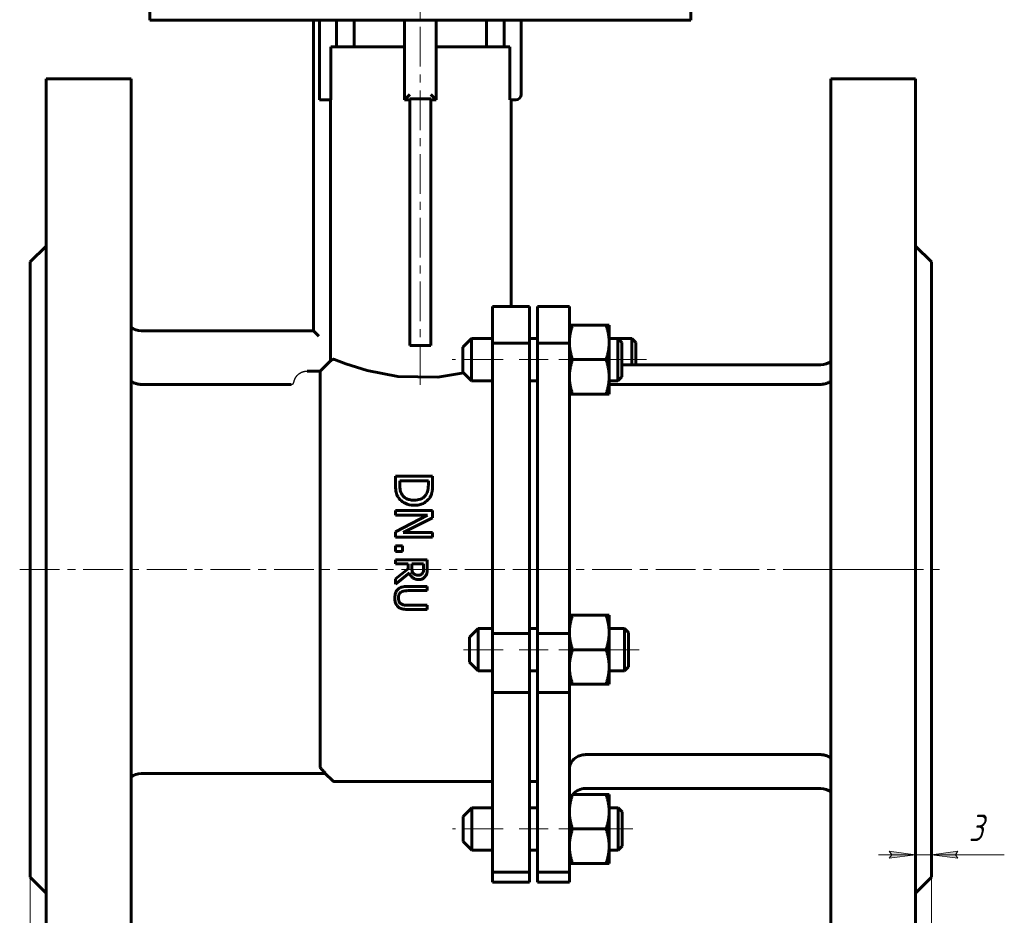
# Model space of a CAD drawing. Header units: millimetres. Extents: x 0 to 601, y 0 to 420.
# Tile 3 of 5: x 125 to 311, y 167 to 335. Entities that reach past the tile are written whole.
import ezdxf

# ---------------------------------------------------------------- set-up
doc = ezdxf.new("R2010")
doc.units = ezdxf.units.MM
for name, pattern in [('K5LT-1', [0]), ('K5LT_AXLED', [12, 7.5, -1.5, 1.5, -1.5]), ('K5LT_BASIC', [0]), ('K5LT_THIN', [0])]:
    doc.linetypes.add(name, pattern=pattern)
doc.layers.add('Системный слой', color=7, linetype='Continuous')
doc.layers.add('Системный слой (1)', color=7, linetype='Continuous', true_color=0x6c6c6c)
doc.styles.add('KDIMTEXTSTYLE', font='txt', dxfattribs={"width": 0.96, "oblique": 15, "height": 5})
doc.styles.add('KTEXTSTYLE', font='txt', dxfattribs={"width": 0.96, "height": 5})
doc.dimstyles.new('KDIMSTYLE (1.00)', dxfattribs={"dimtxt": 5, "dimasz": 1, "dimexe": 2, "dimexo": 0, "dimgap": 1, "dimtad": 1, "dimtxsty": 'KDIMTEXTSTYLE', "dimsah": 1, "dimcen": 0, "dimdle": 1, "dimadec": 0, "dimazin": 0, "dimtfac": 0.667, "dimtmove": 0, "dimatfit": 3, "dimfxl": 1, "dimtvp": 1, "dimtolj": 1, "dimtzin": 0, "dimarcsym": 0})

# ---------------------------------------------------------------- blocks, each defined once
blk = doc.blocks.new('U14')
at = {"layer": 'Системный слой (1)', "color": 143, "linetype": 'K5LT_BASIC', "lineweight": 60, "true_color": 0x33acca}
for p, q in [((186.92, 270.52), (184.82, 271.33)), ((190.96, 269.24), (186.92, 270.52)), ((196.78, 268.12), (190.96, 269.24)), ((204.3, 268.03), (196.78, 268.12)), ((209.18, 268.79), (204.3, 268.03))]:
    blk.add_line(p, q, dxfattribs=at)
blk = doc.blocks.new('U18')
at = {"layer": 'Системный слой (1)', "color": 143, "linetype": 'K5LT_BASIC', "lineweight": 60, "true_color": 0x33acca}
for p, q in [((240.27, 213.52), (240.27, 219.85)), ((240.27, 213.38), (240.27, 213.52))]:
    blk.add_line(p, q, dxfattribs=at)
blk = doc.blocks.new('U19')
at = {"layer": 'Системный слой (1)', "color": 143, "linetype": 'K5LT_BASIC', "lineweight": 60, "true_color": 0x33acca}
for p, q in [((239.01, 268.45), (239.01, 274.54)), ((239.01, 268.08), (239.01, 268.45))]:
    blk.add_line(p, q, dxfattribs=at)
blk = doc.blocks.new('U20')
at = {"layer": 'Системный слой (1)', "color": 143, "linetype": 'K5LT_BASIC', "lineweight": 60, "true_color": 0x33acca}
for p, q in [((241.66, 271.31), (241.66, 274.54)), ((241.66, 270.33), (241.66, 271.31))]:
    blk.add_line(p, q, dxfattribs=at)
blk = doc.blocks.new('U21')
at = {"layer": 'Системный слой (1)', "color": 143, "linetype": 'K5LT_BASIC', "lineweight": 60, "true_color": 0x33acca}
for p, q in [((239.06, 183.41), (239.06, 186.04)), ((239.06, 179.58), (239.06, 183.41))]:
    blk.add_line(p, q, dxfattribs=at)
blk = doc.blocks.new('D1')
at = {"layer": 'Системный слой (1)'}
for points in [[(131.92, 126.4), (132.42, 127.06), (127.42, 126.4), (132.42, 125.74)], [(297.42, 126.4), (292.42, 127.06), (292.92, 126.4), (292.42, 125.74)]]:
    blk.add_hatch(color=7, dxfattribs=at).paths.add_polyline_path(points)
at = {"layer": 'Системный слой (1)', "color": 7, "linetype": 'K5LT_THIN', "lineweight": 18, "true_color": 0xffffff}
for p, q in [((127.42, 173.73), (127.42, 124.4)), ((297.42, 173.73), (297.42, 124.4)), ((127.42, 126.4), (132.42, 127.06)), ((132.42, 125.74), (127.42, 126.4)), ((127.42, 126.4), (297.42, 126.4)), ((132.42, 127.06), (131.92, 126.4)), ((131.92, 126.4), (132.42, 125.74)), ((292.92, 126.4), (292.42, 127.06)), ((292.42, 127.06), (297.42, 126.4)), ((297.42, 126.4), (292.42, 125.74)), ((292.42, 125.74), (292.92, 126.4))]:
    blk.add_line(p, q, dxfattribs=at)
blk.add_wipeout([(207.27, 127.4), (207.27, 134.78), (217.15, 134.78), (217.15, 127.4)]).dxf.layer = 'Системный слой (1)'
at = {"layer": 'Системный слой (1)', "color": 7, "insert": (207.27, 133.99), "char_height": 5, "attachment_point": 1, "style": 'KTEXTSTYLE'}
blk.add_mtext('\\fArial|b0|c204|p34;\\H5.0;\\W1.000;\\Q15;\\fGOST Type AU|b0|i0|c204|p34;\\Q15;\\W0.960;170', dxfattribs=at)
blk = doc.blocks.new('KDIMARROW_01')
at = {"layer": 'Системный слой'}
blk.add_hatch(color=0, dxfattribs=at).paths.add_polyline_path([(0, 0), (-5, 0.66), (-4.5, 0), (-5, -0.66)])
at = {"layer": 'Системный слой', "color": 0, "linetype": 'K5LT_THIN', "lineweight": 18}
for p, q in [((-4.5, 0), (-5, 0.66)), ((-5, 0.66), (0, 0)), ((0, 0), (-5, -0.66)), ((-5, -0.66), (-4.5, 0))]:
    blk.add_line(p, q, dxfattribs=at)
at = {"layer": 'Системный слой (1)', "color": 0, "linetype": 'K5LT_THIN', "lineweight": 18}
blk.add_line((200.99, 231.73), (199.99, 231.73), dxfattribs=at)
blk = doc.blocks.new('D2')
at = {"layer": 'Системный слой (1)'}
for points in [[(278.42, 150.95), (283.42, 151.61), (282.92, 150.95), (283.42, 150.29)], [(292.42, 150.29), (297.42, 150.95), (292.42, 151.61), (292.92, 150.95)]]:
    blk.add_hatch(color=7, dxfattribs=at).paths.add_polyline_path(points)
at = {"layer": 'Системный слой (1)', "color": 7, "linetype": 'K5LT_THIN', "lineweight": 18, "true_color": 0xffffff}
for p, q in [((297.42, 173.73), (297.42, 148.95)), ((278.42, 139.23), (278.42, 152.95)), ((278.42, 150.95), (283.42, 151.61)), ((283.42, 150.29), (278.42, 150.95)), ((278.42, 150.95), (297.42, 150.95)), ((283.42, 151.61), (282.92, 150.95)), ((282.92, 150.95), (283.42, 150.29)), ((292.92, 150.95), (292.42, 151.61)), ((292.42, 151.61), (297.42, 150.95)), ((297.42, 150.95), (292.42, 150.29)), ((292.42, 150.29), (292.92, 150.95))]:
    blk.add_line(p, q, dxfattribs=at)
blk.add_wipeout([(284.36, 151.95), (284.36, 159.33), (291.19, 159.33), (291.19, 151.95)]).dxf.layer = 'Системный слой (1)'
at = {"layer": 'Системный слой (1)', "color": 7, "insert": (284.36, 158.54), "char_height": 5, "attachment_point": 1, "style": 'KTEXTSTYLE'}
blk.add_mtext('\\fArial|b0|c204|p34;\\H5.0;\\W1.000;\\Q15;\\fGOST Type AU|b0|i0|c204|p34;\\Q15;\\W0.960;19', dxfattribs=at)
blk = doc.blocks.new('D3')
at = {"layer": 'Системный слой (1)'}
for points in [[(289.42, 177.28), (294.42, 177.94), (289.42, 178.6), (289.92, 177.94)], [(301.92, 177.94), (302.42, 178.6), (297.42, 177.94), (302.42, 177.28)]]:
    blk.add_hatch(color=7, dxfattribs=at).paths.add_polyline_path(points)
at = {"layer": 'Системный слой (1)', "color": 7, "linetype": 'K5LT_THIN', "lineweight": 18, "true_color": 0xffffff}
for p, q in [((294.42, 177.94), (289.42, 178.6)), ((289.42, 178.6), (289.92, 177.94)), ((294.42, 139.23), (294.42, 179.94)), ((297.42, 173.73), (297.42, 179.94)), ((302.42, 178.6), (297.42, 177.94)), ((301.92, 177.94), (302.42, 178.6)), ((294.42, 177.94), (287.42, 177.94)), ((289.92, 177.94), (289.42, 177.28)), ((289.42, 177.28), (294.42, 177.94)), ((294.42, 177.94), (297.42, 177.94)), ((297.42, 177.94), (302.42, 177.28)), ((297.42, 177.94), (304.42, 177.94)), ((297.42, 177.94), (302.42, 177.94)), ((302.42, 177.28), (301.92, 177.94)), ((302.43, 177.94), (311.16, 177.94))]:
    blk.add_line(p, q, dxfattribs=at)
blk.add_wipeout([(304.43, 178.94), (304.43, 186.32), (308.97, 186.32), (308.97, 178.94)]).dxf.layer = 'Системный слой (1)'
at = {"layer": 'Системный слой (1)', "color": 7, "insert": (304.43, 185.52), "char_height": 5, "attachment_point": 1, "style": 'KTEXTSTYLE'}
blk.add_mtext('\\fArial|b0|c204|p34;\\H5.0;\\W1.000;\\Q15;\\fGOST Type AU|b0|i0|c204|p34;\\Q15;\\W0.960;3', dxfattribs=at)

msp = doc.modelspace()

# ---------------------------------------------------------------- linework, layer by layer
at = {"layer": 'Системный слой (1)', "color": 30, "linetype": 'K5LT_AXLED', "lineweight": 18, "true_color": 0xff8000}
for p, q in [((200.992, 266.551), (200.992, 367.244)), ((216.616, 271.31), (207.006, 271.31)), ((225.116, 271.31), (219.616, 271.31)), ((243.665, 271.31), (227.116, 271.31)), ((125.416, 231.732), (289.916, 231.732)), ((219.616, 231.732), (225.116, 231.732)), ((276.416, 231.732), (299.416, 231.732)), ((216.616, 216.615), (208.272, 216.615)), ((225.116, 216.615), (219.616, 216.615)), ((242.272, 216.615), (227.116, 216.615)), ((216.616, 182.812), (207.059, 182.812)), ((225.116, 182.812), (219.616, 182.812)), ((241.059, 182.812), (227.116, 182.812))]:
    msp.add_line(p, q, dxfattribs=at)
at = {"layer": 'Системный слой (1)', "color": 143, "linetype": 'K5LT_BASIC', "lineweight": 60, "true_color": 0x33acca}
for p, q in [((149.992, 342.794), (149.992, 335.294)), ((251.992, 342.794), (251.992, 335.294)), ((159.992, 335.294), (149.992, 335.294)), ((241.992, 335.294), (159.992, 335.294)), ((180.853, 335.294), (180.853, 276.732)), ((181.973, 335.294), (181.973, 320.294)), ((185.185, 330.294), (185.185, 335.294)), ((188.492, 330.294), (188.492, 335.294)), ((197.992, 335.294), (197.992, 320.294)), ((203.992, 320.294), (203.992, 335.294)), ((213.492, 330.294), (213.492, 335.294)), ((216.799, 335.294), (216.799, 330.294)), ((220.011, 321.294), (220.011, 335.294)), ((251.992, 335.294), (241.992, 335.294)), ((184.118, 330.294), (197.992, 330.294)), ((184.118, 330.294), (184.118, 320.294)), ((203.992, 330.294), (217.866, 330.294)), ((217.866, 330.294), (217.866, 320.294)), ((130.416, 324.232), (130.416, 139.232)), ((130.416, 324.232), (146.416, 324.232)), ((146.416, 324.232), (146.416, 139.232)), ((294.416, 324.232), (278.416, 324.232)), ((278.416, 324.232), (278.416, 139.232)), ((294.416, 139.232), (294.416, 324.232)), ((181.973, 320.294), (182.839, 320.294)), ((184.118, 320.294), (182.839, 320.294)), ((184.037, 271.074), (184.037, 320.294)), ((197.992, 320.294), (198.992, 321.294)), ((197.992, 320.294), (198.992, 320.294)), ((198.992, 273.982), (198.992, 320.51)), ((202.992, 320.51), (198.992, 320.51)), ((202.992, 321.294), (203.992, 320.294)), ((202.992, 273.982), (202.992, 320.51)), ((202.992, 320.294), (203.992, 320.294)), ((219.011, 320.294), (217.866, 320.294)), ((218.131, 320.294), (218.131, 281.334)), ((127.416, 289.732), (130.416, 292.732)), ((294.416, 292.732), (297.416, 289.732)), ((127.416, 289.732), (127.416, 173.732)), ((297.416, 289.732), (297.416, 173.732)), ((214.616, 281.334), (221.616, 281.334)), ((214.616, 281.334), (214.616, 274.424)), ((221.616, 281.334), (221.616, 274.424)), ((223.116, 274.424), (223.116, 281.334)), ((229.116, 281.334), (223.116, 281.334)), ((229.116, 274.424), (229.116, 281.334)), ((229.116, 277.81), (229.696, 277.81)), ((236.035, 277.81), (229.696, 277.81)), ((236.035, 277.81), (236.616, 277.81)), ((236.616, 277.81), (236.616, 274.56)), ((180.853, 276.732), (148.316, 276.732)), ((181.853, 275.732), (180.853, 276.732)), ((209.006, 273.66), (210.656, 275.31)), ((210.656, 275.31), (214.616, 275.31)), ((210.656, 267.767), (210.656, 275.31)), ((221.616, 275.31), (223.116, 275.31)), ((236.616, 275.31), (238.239, 275.31)), ((238.239, 275.31), (240.898, 275.31)), ((239.006, 274.543), (238.239, 275.31)), ((238.239, 275.31), (238.239, 267.767)), ((240.898, 275.31), (240.898, 271.31)), ((241.665, 274.543), (240.898, 275.31)), ((202.992, 273.982), (198.992, 273.982)), ((209.006, 273.66), (209.006, 269.229)), ((214.616, 274.424), (221.616, 274.424)), ((214.616, 274.424), (214.616, 219.696)), ((221.616, 274.424), (221.616, 219.696)), ((223.116, 219.696), (223.116, 274.424)), ((229.116, 274.424), (223.116, 274.424)), ((229.116, 219.696), (229.116, 274.424)), ((236.616, 274.56), (236.616, 268.06)), ((236.035, 271.31), (229.696, 271.31)), ((240.898, 271.31), (240.898, 270.333)), ((182.116, 269.149), (184.037, 271.074)), ((276.516, 270.333), (239.006, 270.333)), ((182.116, 269.149), (179.616, 269.149)), ((182.116, 269.149), (182.116, 194.411)), ((209.006, 269.229), (209.006, 268.96)), ((209.006, 268.96), (210.656, 267.31)), ((210.656, 267.31), (210.656, 267.767)), ((236.616, 268.06), (236.616, 264.81)), ((239.006, 268.077), (238.239, 267.31)), ((238.239, 267.767), (238.239, 267.31)), ((176.658, 266.643), (148.316, 266.643)), ((210.656, 267.31), (214.616, 267.31)), ((221.616, 267.31), (223.116, 267.31)), ((236.616, 267.31), (238.239, 267.31)), ((276.516, 266.643), (236.616, 266.643)), ((229.696, 264.81), (229.116, 264.81)), ((236.035, 264.81), (229.696, 264.81)), ((236.616, 264.81), (236.035, 264.81)), ((203.31, 249.359), (196.31, 249.359)), ((196.31, 249.359), (196.31, 247.748)), ((203.31, 247.765), (203.31, 249.359)), ((197.116, 248.428), (202.505, 248.428)), ((197.116, 247.719), (197.116, 248.428)), ((202.505, 248.428), (202.505, 247.719)), ((196.31, 242.83), (196.31, 241.962)), ((203.31, 242.83), (196.31, 242.83)), ((196.31, 241.962), (202.346, 241.962)), ((202.346, 241.962), (196.31, 238.864)), ((197.768, 238.689), (203.31, 241.508)), ((203.31, 241.508), (203.31, 242.83)), ((196.31, 238.864), (196.31, 237.821)), ((196.31, 237.821), (203.31, 237.821)), ((203.31, 238.689), (197.768, 238.689)), ((203.31, 237.821), (203.31, 238.689)), ((196.31, 236.221), (196.31, 235.098)), ((197.649, 236.221), (196.31, 236.221)), ((197.649, 235.098), (197.649, 236.221)), ((196.31, 235.098), (197.649, 235.098)), ((202.31, 233.588), (196.31, 233.588)), ((196.31, 233.588), (196.31, 232.791)), ((196.31, 232.791), (198.698, 232.791)), ((198.698, 232.791), (198.698, 231.877)), ((199.364, 232.791), (201.62, 232.791)), ((199.364, 232.09), (199.364, 232.791)), ((201.62, 232.791), (201.62, 231.998)), ((202.31, 232.042), (202.31, 233.588)), ((198.698, 231.877), (196.31, 229.98)), ((196.31, 228.945), (198.921, 231.079)), ((196.31, 229.98), (196.31, 228.945)), ((202.31, 228.541), (198.566, 228.541)), ((202.31, 227.744), (202.31, 228.541)), ((198.566, 227.744), (202.31, 227.744)), ((202.31, 224.996), (198.547, 224.996)), ((202.31, 224.199), (202.31, 224.996)), ((198.566, 224.199), (202.31, 224.199)), ((229.116, 223.115), (229.696, 223.115)), ((236.035, 223.115), (229.696, 223.115)), ((236.035, 223.115), (236.616, 223.115)), ((236.616, 223.115), (236.616, 219.865)), ((210.272, 218.965), (211.922, 220.615)), ((211.922, 220.615), (214.616, 220.615)), ((211.922, 212.789), (211.922, 220.615)), ((214.616, 219.696), (214.616, 208.516)), ((214.616, 219.696), (221.616, 219.696)), ((221.616, 220.615), (223.116, 220.615)), ((221.616, 219.696), (221.616, 208.516)), ((223.116, 208.516), (223.116, 219.696)), ((229.116, 219.696), (223.116, 219.696)), ((229.116, 208.516), (229.116, 219.696)), ((236.616, 220.615), (239.505, 220.615)), ((236.616, 219.865), (236.616, 213.365)), ((239.505, 220.615), (239.505, 212.789)), ((240.272, 219.848), (239.505, 220.615)), ((210.272, 218.965), (210.272, 214.368)), ((236.035, 216.615), (229.696, 216.615)), ((210.272, 214.368), (210.272, 214.265)), ((210.272, 214.265), (211.922, 212.615)), ((211.922, 212.615), (211.922, 212.789)), ((211.922, 212.615), (214.616, 212.615)), ((221.616, 212.615), (223.116, 212.615)), ((236.616, 213.365), (236.616, 210.115)), ((236.616, 212.615), (239.505, 212.615)), ((240.272, 213.382), (239.505, 212.615)), ((239.505, 212.789), (239.505, 212.615)), ((229.696, 210.115), (229.116, 210.115)), ((236.035, 210.115), (229.696, 210.115)), ((236.616, 210.115), (236.035, 210.115)), ((214.616, 208.516), (214.616, 174.692)), ((214.616, 208.516), (221.616, 208.516)), ((221.616, 208.516), (221.616, 174.692)), ((223.116, 174.692), (223.116, 208.516)), ((229.116, 208.516), (223.116, 208.516)), ((229.116, 174.692), (229.116, 208.516)), ((232.116, 196.822), (276.516, 196.822)), ((148.316, 193.282), (183.095, 193.282)), ((183.066, 193.282), (184.469, 191.879)), ((184.823, 191.732), (214.616, 191.732)), ((221.616, 191.732), (223.116, 191.732)), ((232.116, 190.45), (276.516, 190.45)), ((236.035, 189.312), (229.696, 189.312)), ((236.035, 189.312), (236.616, 189.312)), ((236.616, 189.312), (236.616, 186.062)), ((209.059, 185.162), (210.709, 186.812)), ((210.709, 183.552), (210.709, 186.812)), ((210.709, 186.812), (214.616, 186.812)), ((221.616, 186.812), (223.116, 186.812)), ((236.616, 186.812), (238.292, 186.812)), ((236.616, 186.062), (236.616, 179.562)), ((239.059, 186.045), (238.292, 186.812)), ((238.292, 186.812), (238.292, 183.552)), ((209.059, 185.162), (209.059, 183.246)), ((209.059, 183.246), (209.059, 180.462)), ((210.709, 178.812), (210.709, 183.552)), ((236.035, 182.812), (229.696, 182.812)), ((238.292, 183.552), (238.292, 178.812)), ((209.059, 180.462), (210.709, 178.812)), ((210.709, 178.812), (214.616, 178.812)), ((221.616, 178.812), (223.116, 178.812)), ((236.616, 179.562), (236.616, 176.312)), ((236.616, 178.812), (238.292, 178.812)), ((239.059, 179.579), (238.292, 178.812)), ((214.616, 174.692), (214.616, 172.782)), ((214.616, 174.692), (221.616, 174.692)), ((221.616, 174.692), (221.616, 172.782)), ((223.116, 172.782), (223.116, 174.692)), ((229.116, 174.692), (223.116, 174.692)), ((229.696, 176.312), (229.116, 176.312)), ((229.116, 172.782), (229.116, 174.692)), ((236.035, 176.312), (229.696, 176.312)), ((236.616, 176.312), (236.035, 176.312)), ((127.416, 173.732), (130.416, 170.732)), ((214.616, 172.782), (221.616, 172.782)), ((229.116, 172.782), (223.116, 172.782)), ((294.416, 170.732), (297.416, 173.732))]:
    msp.add_line(p, q, dxfattribs=at)
for centre, radius, start, end in [((219.011, 321.294), 1, 270, 0), ((148.316, 279.732), 3, 230.70352, 270), ((276.516, 273.333), 3, 270, 309.29648), ((148.316, 190.282), 3, 90, 129.29648), ((184.823, 192.232), 0.5, 225, 270), ((232.116, 187.45), 3, 90, 141.63236), ((276.516, 187.45), 3, 50.70352, 90)]:
    msp.add_arc(centre, radius, start, end, dxfattribs=at)
for points in [[(229.696, 277.81), (229.116, 276.068), (229.116, 274.56)], [(236.616, 274.56), (236.616, 276.068), (236.035, 277.81)], [(229.116, 274.56), (229.116, 273.052), (229.696, 271.31)], [(236.035, 271.31), (236.616, 273.052), (236.616, 274.56)], [(229.696, 271.31), (229.116, 269.568), (229.116, 268.06)], [(236.616, 268.06), (236.616, 269.568), (236.035, 271.31)], [(229.116, 268.06), (229.116, 266.552), (229.696, 264.81)], [(236.035, 264.81), (236.616, 266.552), (236.616, 268.06)], [(229.696, 223.115), (229.116, 221.373), (229.116, 219.865)], [(236.616, 219.865), (236.616, 221.373), (236.035, 223.115)], [(229.116, 219.865), (229.116, 218.357), (229.696, 216.615)], [(236.035, 216.615), (236.616, 218.357), (236.616, 219.865)], [(229.696, 216.615), (229.116, 214.873), (229.116, 213.365)], [(236.616, 213.365), (236.616, 214.873), (236.035, 216.615)], [(229.116, 213.365), (229.116, 211.857), (229.696, 210.115)], [(236.035, 210.115), (236.616, 211.857), (236.616, 213.365)], [(229.696, 189.312), (229.116, 187.57), (229.116, 186.062)], [(236.616, 186.062), (236.616, 187.57), (236.035, 189.312)], [(229.116, 186.062), (229.116, 184.553), (229.696, 182.812)], [(236.035, 182.812), (236.616, 184.553), (236.616, 186.062)], [(229.696, 182.812), (229.116, 181.07), (229.116, 179.562)], [(236.616, 179.562), (236.616, 181.07), (236.035, 182.812)], [(229.116, 179.562), (229.116, 178.053), (229.696, 176.312)], [(236.035, 176.312), (236.616, 178.053), (236.616, 179.562)]]:
    msp.add_rational_spline(points, [1, 1.0379548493, 1], degree=2, dxfattribs=at)
for points, knots in [([(184.037, 271.074), (184.113, 271.118), (184.246, 271.194), (184.422, 271.298), (184.469, 271.325)], [0, 0, 0, 0, 3.7514921, 5, 5, 5, 5]), ([(184.469, 271.325), (184.485, 271.335), (184.52, 271.351), (184.58, 271.365), (184.647, 271.369), (184.712, 271.361), (184.771, 271.346), (184.805, 271.334), (184.823, 271.327)], [0, 0, 0, 0, 1.5961872, 3.3219217, 5.10315, 6.8395568, 7.9431101, 9, 9, 9, 9]), ([(146.416, 267.269), (146.527, 267.186), (146.736, 267.05), (147.038, 266.903), (147.259, 266.82), (147.475, 266.752), (147.713, 266.695), (147.993, 266.656), (148.194, 266.644), (148.294, 266.643), (148.316, 266.643)], [0, 0, 0, 0, 2.5096997, 4.3525611, 5.6230493, 6.3268155, 7.9529298, 9.4687757, 10.670028, 11, 11, 11, 11]), ([(278.416, 267.269), (278.304, 267.186), (278.095, 267.05), (277.793, 266.903), (277.572, 266.82), (277.356, 266.752), (277.118, 266.695), (276.838, 266.656), (276.638, 266.644), (276.537, 266.643), (276.516, 266.643)], [0, 0, 0, 0, 2.5096997, 4.3525611, 5.6230493, 6.3268155, 7.9529298, 9.4687757, 10.670028, 11, 11, 11, 11]), ([(196.31, 247.748), (196.31, 247.347), (196.329, 246.9), (196.435, 246.268), (196.508, 245.947), (196.759, 245.458), (196.813, 245.362), (196.872, 245.269)], [-0.41039119, -0.41039119, -0.41039119, -0.41039119, -0.17326465, -0.17326465, -0.03448751, -0.03448751, 0, 0, 0, 0]), ([(197.581, 245.785), (197.33, 246.142), (197.249, 246.475), (197.14, 246.986), (197.116, 247.364), (197.116, 247.719)], [-0.16765518, -0.16765518, -0.16765518, -0.16765518, -0.11571374, -0.11571374, 0, 0, 0, 0]), ([(202.505, 247.719), (202.505, 247.628), (202.503, 247.542), (202.497, 247.374), (202.493, 247.292), (202.477, 247.095), (202.464, 246.991), (202.443, 246.854), (202.435, 246.809), (202.421, 246.737), (202.415, 246.707), (202.408, 246.677), (202.407, 246.672), (202.405, 246.666), (202.405, 246.664), (202.339, 246.385), (202.233, 246.121), (202.085, 245.87)], [-0.14690752, -0.14690752, -0.14690752, -0.14690752, -0.13798964, -0.13798964, -0.12794893, -0.12794893, -0.11131475, -0.11131475, -0.10168309, -0.10168309, -0.09359728, -0.09359728, -0.09205144, -0.09205144, -0.09160049, -0.09160049, 0, 0, 0, 0]), ([(202.754, 245.257), (202.856, 245.413), (202.94, 245.579), (203.053, 245.856), (203.09, 245.964), (203.136, 246.116), (203.149, 246.164), (203.176, 246.266), (203.189, 246.32), (203.215, 246.45), (203.229, 246.526), (203.255, 246.709), (203.268, 246.818), (203.287, 247.043), (203.295, 247.155), (203.305, 247.388), (203.308, 247.498), (203.31, 247.66), (203.31, 247.712), (203.31, 247.765)], [-0.51169725, -0.51169725, -0.51169725, -0.51169725, -0.35526272, -0.35526272, -0.25807189, -0.25807189, -0.21886471, -0.21886471, -0.18165659, -0.18165659, -0.13995036, -0.13995036, -0.09251636, -0.09251636, -0.05246201, -0.05246201, -0.01701817, -0.01701817, 0, 0, 0, 0]), ([(196.872, 245.269), (197.006, 245.066), (197.165, 244.882), (197.538, 244.547), (197.749, 244.403), (198.291, 244.109), (198.722, 243.935), (199.467, 243.848), (199.636, 243.839), (199.805, 243.839)], [-0.47174441, -0.47174441, -0.47174441, -0.47174441, -0.35012909, -0.35012909, -0.22511099, -0.22511099, -0.05067269, -0.05067269, 0, 0, 0, 0]), ([(199.816, 244.809), (199.512, 244.809), (199.199, 244.835), (198.689, 244.954), (198.416, 245.044), (197.918, 245.373), (197.731, 245.563), (197.581, 245.785)], [-0.31726425, -0.31726425, -0.31726425, -0.31726425, -0.18231626, -0.18231626, -0.0839751, -0.0839751, 0, 0, 0, 0]), ([(199.805, 243.839), (200.123, 243.839), (200.443, 243.866), (201.036, 243.991), (201.308, 244.082), (201.812, 244.334), (202.164, 244.545), (202.589, 245.025), (202.676, 245.139), (202.754, 245.257)], [-0.53211596, -0.53211596, -0.53211596, -0.53211596, -0.35720212, -0.35720212, -0.19857904, -0.19857904, -0.04445718, -0.04445718, 0, 0, 0, 0]), ([(202.085, 245.87), (201.966, 245.675), (201.818, 245.502), (201.456, 245.206), (201.252, 245.092), (200.648, 244.862), (200.228, 244.809), (199.816, 244.809)], [-0.26668466, -0.26668466, -0.26668466, -0.26668466, -0.19517456, -0.19517456, -0.1235419, -0.1235419, 0, 0, 0, 0]), ([(198.921, 231.079), (199.001, 230.865), (199.109, 230.665), (199.378, 230.332), (199.532, 230.192), (199.894, 229.969), (200.104, 229.897), (200.444, 229.843), (200.563, 229.834), (200.682, 229.834)], [-0.23186159, -0.23186159, -0.23186159, -0.23186159, -0.16323694, -0.16323694, -0.1031781, -0.1031781, -0.03559621, -0.03559621, 0, 0, 0, 0]), ([(199.675, 231.006), (199.612, 231.069), (199.56, 231.139), (199.457, 231.329), (199.434, 231.429), (199.38, 231.672), (199.364, 231.884), (199.364, 232.09)], [-0.083250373, -0.083250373, -0.083250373, -0.083250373, -0.074462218, -0.074462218, -0.061826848, -0.061826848, 0, 0, 0, 0]), ([(200.618, 230.666), (200.506, 230.666), (200.392, 230.674), (200.21, 230.707), (200.147, 230.724), (200.084, 230.745), (200.079, 230.747), (200.047, 230.758), (200.021, 230.768), (199.874, 230.833), (199.767, 230.909), (199.675, 231.006)], [-0.092223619, -0.092223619, -0.092223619, -0.092223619, -0.066261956, -0.066261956, -0.049716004, -0.049716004, -0.048156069, -0.048156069, -0.040143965, -0.040143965, 0, 0, 0, 0]), ([(201.416, 231.045), (201.37, 230.978), (201.317, 230.917), (201.227, 230.843), (201.201, 230.825), (201.152, 230.794), (201.129, 230.781), (201.098, 230.765), (201.09, 230.762), (201.072, 230.753), (201.061, 230.749), (200.954, 230.705), (200.853, 230.682), (200.706, 230.668), (200.662, 230.666), (200.618, 230.666)], [-0.080398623, -0.080398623, -0.080398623, -0.080398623, -0.063704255, -0.063704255, -0.056730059, -0.056730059, -0.050124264, -0.050124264, -0.047767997, -0.047767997, -0.044436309, -0.044436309, -0.013158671, -0.013158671, 0, 0, 0, 0]), ([(200.682, 229.834), (200.817, 229.834), (200.953, 229.846), (201.203, 229.898), (201.317, 229.936), (201.525, 230.043), (201.701, 230.148), (201.915, 230.4), (201.956, 230.456), (201.994, 230.515)], [-0.27511566, -0.27511566, -0.27511566, -0.27511566, -0.18190013, -0.18190013, -0.09913206, -0.09913206, -0.02099895, -0.02099895, 0, 0, 0, 0]), ([(201.62, 231.998), (201.62, 231.921), (201.618, 231.849), (201.611, 231.714), (201.605, 231.65), (201.591, 231.537), (201.583, 231.487), (201.571, 231.43), (201.569, 231.419), (201.537, 231.279), (201.489, 231.156), (201.416, 231.045)], [-0.084806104, -0.084806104, -0.084806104, -0.084806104, -0.071128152, -0.071128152, -0.056683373, -0.056683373, -0.043143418, -0.043143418, -0.039833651, -0.039833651, 0, 0, 0, 0]), ([(201.994, 230.515), (202.107, 230.69), (202.19, 230.878), (202.242, 231.111), (202.248, 231.141), (202.254, 231.174), (202.254, 231.177), (202.259, 231.208), (202.264, 231.239), (202.272, 231.302), (202.28, 231.368), (202.286, 231.437), (202.292, 231.507), (202.295, 231.543), (202.299, 231.617), (202.301, 231.655), (202.304, 231.716), (202.305, 231.74), (202.309, 231.856), (202.31, 231.949), (202.31, 232.042)], [-0.17776014, -0.17776014, -0.17776014, -0.17776014, -0.10085255, -0.10085255, -0.08960721, -0.08960721, -0.0887934, -0.0887934, -0.07814713, -0.07814713, -0.06753235, -0.05682388, -0.05682388, -0.04599066, -0.04599066, -0.03480409, -0.03480409, -0.02778981, -0.02778981, 0, 0, 0, 0]), ([(198.566, 228.541), (198.223, 228.541), (197.847, 228.513), (197.379, 228.382), (197.155, 228.306), (196.858, 228.081), (196.796, 228.026), (196.738, 227.967)], [-0.32335932, -0.32335932, -0.32335932, -0.32335932, -0.11190523, -0.11190523, -0.02483954, -0.02483954, 0, 0, 0, 0]), ([(196.738, 227.967), (196.576, 227.805), (196.453, 227.616), (196.291, 227.23), (196.221, 226.991), (196.187, 226.564), (196.184, 226.468), (196.184, 226.372)], [-0.25105322, -0.25105322, -0.25105322, -0.25105322, -0.12951417, -0.12951417, -0.0289306, -0.0289306, 0, 0, 0, 0]), ([(196.865, 226.372), (196.865, 226.501), (196.874, 226.632), (196.911, 226.821), (196.926, 226.875), (196.953, 226.962), (196.966, 226.996), (196.982, 227.034), (196.985, 227.041), (196.993, 227.058), (196.998, 227.068), (197.058, 227.194), (197.133, 227.298), (197.268, 227.423), (197.311, 227.456), (197.356, 227.486)], [-0.10192444, -0.10192444, -0.10192444, -0.10192444, -0.07999804, -0.07999804, -0.06922143, -0.06922143, -0.06058507, -0.06058507, -0.05844482, -0.05844482, -0.05539211, -0.05539211, -0.01627536, -0.01627536, 0, 0, 0, 0]), ([(197.356, 227.486), (197.489, 227.574), (197.633, 227.635), (197.956, 227.714), (198.156, 227.732), (198.416, 227.742), (198.492, 227.744), (198.566, 227.744)], [-0.12927448, -0.12927448, -0.12927448, -0.12927448, -0.07813028, -0.07813028, -0.02244307, -0.02244307, 0, 0, 0, 0]), ([(196.184, 226.372), (196.184, 226.11), (196.207, 225.834), (196.33, 225.381), (196.421, 225.162), (196.637, 224.881), (196.686, 224.826), (196.738, 224.773)], [-0.21427207, -0.21427207, -0.21427207, -0.21427207, -0.10705752, -0.10705752, -0.02243897, -0.02243897, 0, 0, 0, 0]), ([(196.738, 224.773), (196.825, 224.682), (196.922, 224.601), (197.135, 224.463), (197.25, 224.408), (197.618, 224.275), (197.923, 224.228), (198.342, 224.202), (198.455, 224.199), (198.566, 224.199)], [-0.21543199, -0.21543199, -0.21543199, -0.21543199, -0.17093313, -0.17093313, -0.12603597, -0.12603597, -0.03350236, -0.03350236, 0, 0, 0, 0]), ([(197.356, 225.254), (197.286, 225.3), (197.224, 225.354), (197.112, 225.48), (197.065, 225.551), (196.955, 225.765), (196.897, 225.94), (196.868, 226.236), (196.865, 226.304), (196.865, 226.372)], [-0.16550971, -0.16550971, -0.16550971, -0.16550971, -0.12830987, -0.12830987, -0.09002676, -0.09002676, -0.02058972, -0.02058972, 0, 0, 0, 0]), ([(198.547, 224.996), (198.452, 224.996), (198.353, 224.999), (198.175, 225.009), (198.096, 225.016), (197.994, 225.029), (197.969, 225.032), (197.919, 225.04), (197.892, 225.045), (197.823, 225.058), (197.779, 225.068), (197.656, 225.103), (197.573, 225.134), (197.442, 225.201), (197.398, 225.226), (197.356, 225.254)], [-0.16134112, -0.16134112, -0.16134112, -0.16134112, -0.1186766, -0.1186766, -0.08423467, -0.08423467, -0.07314852, -0.07314852, -0.06143081, -0.06143081, -0.0441086, -0.0441086, -0.0153304, -0.0153304, 0, 0, 0, 0]), ([(229.116, 194.133), (229.116, 194.135), (229.116, 194.137), (229.117, 194.552), (229.232, 194.974), (229.637, 195.659), (229.881, 195.941), (230.43, 196.359), (230.705, 196.515), (231.278, 196.723), (231.559, 196.787), (231.94, 196.818), (232.028, 196.822), (232.116, 196.822)], [-1.28386199, -1.28386199, -1.28386199, -1.28386199, -1.28263736, -1.28263736, -1.05550772, -1.05550772, -0.88387851, -0.88387851, -0.7554427, -0.7554427, -0.64797776, -0.64797776, -0.61581791, -0.61581791, -0.61581791, -0.61581791]), ([(278.416, 196.196), (278.304, 196.279), (278.095, 196.415), (277.793, 196.562), (277.572, 196.645), (277.356, 196.713), (277.118, 196.77), (276.838, 196.809), (276.638, 196.821), (276.537, 196.822), (276.516, 196.822)], [0, 0, 0, 0, 2.5096997, 4.3525611, 5.6230493, 6.3268155, 7.9529298, 9.4687757, 10.670028, 11, 11, 11, 11]), ([(182.116, 194.411), (182.116, 194.388), (182.164, 194.318), (182.339, 194.109), (182.465, 193.97), (182.647, 193.775), (182.7, 193.72), (182.755, 193.662)], [0.35507725, 0.35507725, 0.35507725, 0.35507725, 0.42692196, 0.42692196, 0.49876667, 0.49876667, 0.52565785, 0.52565785, 0.52565785, 0.52565785]), ([(182.755, 193.662), (182.77, 193.645), (182.786, 193.629), (182.881, 193.528), (182.958, 193.445), (183.039, 193.355), (183.06, 193.331), (183.089, 193.296), (183.096, 193.286), (183.096, 193.282), (183.096, 193.282), (183.095, 193.282)], [0.094685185, 0.094685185, 0.094685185, 0.094685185, 0.102361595, 0.102361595, 0.144430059, 0.144430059, 0.165464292, 0.165464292, 0.186498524, 0.186498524, 0.190496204, 0.190496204, 0.190496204, 0.190496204])]:
    msp.add_open_spline(points, degree=3, knots=knots, dxfattribs=at)
at = {"layer": 'Системный слой (1)', "color": 7, "linetype": 'K5LT-1'}
for points, knots in [([(177.151, 267.061), (177.154, 267.083), (177.162, 267.127), (177.176, 267.192), (177.191, 267.257), (177.208, 267.32), (177.227, 267.383), (177.253, 267.465), (177.279, 267.536), (177.304, 267.597), (177.317, 267.629), (177.335, 267.671), (177.359, 267.722), (177.39, 267.785), (177.421, 267.845), (177.453, 267.902), (177.496, 267.974), (177.54, 268.041), (177.587, 268.108), (177.625, 268.16), (177.685, 268.237), (177.747, 268.309), (177.809, 268.376), (177.853, 268.421), (177.896, 268.462), (177.938, 268.502), (177.982, 268.541), (178.032, 268.582), (178.087, 268.626), (178.136, 268.663), (178.196, 268.706), (178.267, 268.754), (178.344, 268.801), (178.402, 268.834), (178.449, 268.86), (178.505, 268.889), (178.57, 268.92), (178.624, 268.944), (178.667, 268.962), (178.7, 268.975), (178.736, 268.989), (178.774, 269.003), (178.812, 269.016), (178.855, 269.03), (178.903, 269.045), (178.957, 269.061), (179.011, 269.075), (179.065, 269.088), (179.12, 269.1), (179.194, 269.114), (179.265, 269.125), (179.331, 269.133), (179.401, 269.14), (179.496, 269.147), (179.576, 269.149), (179.616, 269.149)], [-0.33093132, -0.33093132, -0.33093132, -0.33093132, -0.3248192, -0.31870708, -0.31259496, -0.30648284, -0.30037072, -0.29425859, -0.28203435, -0.27850354, -0.27497273, -0.27166342, -0.26504479, -0.25842617, -0.25180754, -0.24601624, -0.24022494, -0.22864235, -0.2242577, -0.2174957, -0.2107337, -0.19720969, -0.19068604, -0.1841624, -0.17854606, -0.17292972, -0.16731338, -0.16169704, -0.15470033, -0.14770361, -0.14471471, -0.13438946, -0.12406421, -0.11997039, -0.11587656, -0.10897173, -0.10206689, -0.09516205, -0.09170963, -0.08825721, -0.08438707, -0.08051692, -0.07664677, -0.07277662, -0.06761643, -0.06245623, -0.05729603, -0.05213584, -0.04697564, -0.04181544, -0.03149505, -0.02739387, -0.0232927, -0.01164635, 0, 0, 0, 0]), ([(176.658, 266.643), (176.665, 266.643), (176.679, 266.643), (176.7, 266.645), (176.722, 266.647), (176.739, 266.65), (176.749, 266.652), (176.762, 266.654), (176.781, 266.658), (176.806, 266.666), (176.826, 266.672), (176.84, 266.678), (176.85, 266.682), (176.859, 266.686), (176.868, 266.69), (176.877, 266.694), (176.886, 266.698), (176.894, 266.703), (176.906, 266.709), (176.916, 266.715), (176.93, 266.724), (176.943, 266.733), (176.96, 266.745), (176.974, 266.757), (176.986, 266.766), (176.997, 266.776), (177.005, 266.784), (177.012, 266.791), (177.019, 266.798), (177.028, 266.807), (177.037, 266.818), (177.046, 266.828), (177.052, 266.837), (177.059, 266.846), (177.066, 266.855), (177.072, 266.864), (177.08, 266.877), (177.088, 266.889), (177.094, 266.901), (177.1, 266.91), (177.105, 266.921), (177.111, 266.934), (177.116, 266.945), (177.12, 266.953), (177.122, 266.96), (177.125, 266.966), (177.128, 266.973), (177.13, 266.98), (177.133, 266.988), (177.136, 266.997), (177.139, 267.008), (177.142, 267.02), (177.145, 267.034), (177.148, 267.047), (177.15, 267.056), (177.151, 267.061)], [0.148280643, 0.148280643, 0.148280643, 0.148280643, 0.150351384, 0.152422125, 0.154492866, 0.156563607, 0.157009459, 0.157455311, 0.159971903, 0.162488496, 0.164725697, 0.165844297, 0.166962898, 0.167899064, 0.16883523, 0.169771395, 0.170707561, 0.171643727, 0.172579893, 0.174452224, 0.174865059, 0.176937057, 0.179009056, 0.180622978, 0.182003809, 0.18338464, 0.184765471, 0.185455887, 0.186146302, 0.187695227, 0.189244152, 0.190276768, 0.191309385, 0.192342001, 0.193374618, 0.194407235, 0.195439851, 0.197505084, 0.198328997, 0.19915291, 0.200518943, 0.201884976, 0.20325101, 0.203934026, 0.204617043, 0.205332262, 0.206047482, 0.206762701, 0.207477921, 0.208431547, 0.209385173, 0.210656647, 0.211928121, 0.213199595, 0.214471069, 0.214471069, 0.214471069, 0.214471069])]:
    msp.add_open_spline(points, degree=3, knots=knots, dxfattribs=at)

# ---------------------------------------------------------------- block references
at = {"layer": 'Системный слой (1)'}
for name in ['U19', 'U20', 'U14', 'U18', 'U21']:
    msp.add_blockref(name, (0, 0), dxfattribs=at)

# ---------------------------------------------------------------- next in the draw order: dimensions: what is measured, and where the dimension line sits
at = {"layer": 'Системный слой (1)', "color": 7}
dim = msp.add_linear_dim(base=(127.416, 126.403), p1=(297.416, 173.732), p2=(127.416, 173.732), text='\\fGOST Type AU|b0|c204|p34;\\H5.0;\\W0.960;\\Q15;\\fGOST Type AU|b0|c204|p34;\\H5.0;\\W0.960;\\Q15;\\fGOST Type AU|b0|i0|c204|p34;\\Q15;170', dimstyle='KDIMSTYLE (1.00)', override={"dimexo": 0, "dimblk1": 'KDIMARROW_01', "dimblk2": 'KDIMARROW_01', "dimse1": 0, "dimse2": 0, "dimclrt": 7, "dimtolj": 1}, dxfattribs=at)
dim.commit()
dim.dimension.update_dxf_attribs({"geometry": 'D1', "text_midpoint": (212.416, 126.403), "dimtype": 160})

# ---------------------------------------------------------------- next in the draw order: dimensions: what is measured, and where the dimension line sits
dim = msp.add_linear_dim(base=(278.416, 150.953), p1=(297.416, 173.732), p2=(278.416, 139.232), text='\\fGOST Type AU|b0|c204|p34;\\H5.0;\\W0.960;\\Q15;\\fGOST Type AU|b0|c204|p34;\\H5.0;\\W0.960;\\Q15;\\fGOST Type AU|b0|i0|c204|p34;\\Q15;19', dimstyle='KDIMSTYLE (1.00)', override={"dimexo": 0, "dimblk1": 'KDIMARROW_01', "dimblk2": 'KDIMARROW_01', "dimse1": 0, "dimse2": 0, "dimclrt": 7, "dimtolj": 1}, dxfattribs=at)
dim.commit()
dim.dimension.update_dxf_attribs({"geometry": 'D2', "text_midpoint": (287.916, 150.953), "dimtype": 160})

# ---------------------------------------------------------------- next in the draw order: dimensions: what is measured, and where the dimension line sits
dim = msp.add_linear_dim(base=(294.416, 177.937), p1=(297.416, 173.732), p2=(294.416, 139.232), text='\\fGOST Type AU|b0|c204|p34;\\H5.0;\\W0.960;\\Q15;\\fGOST Type AU|b0|c204|p34;\\H5.0;\\W0.960;\\Q15;\\fGOST Type AU|b0|i0|c204|p34;\\Q15;3', dimstyle='KDIMSTYLE (1.00)', override={"dimexo": 0, "dimtoh": 1, "dimblk1": 'KDIMARROW_01', "dimblk2": 'KDIMARROW_01', "dimse1": 0, "dimse2": 0, "dimclrt": 7, "dimtmove": 1, "dimtolj": 1}, dxfattribs=at)
dim.commit()
dim.dimension.update_dxf_attribs({"geometry": 'D3', "text_midpoint": (306.791, 177.937), "dimtype": 160})

doc.saveas('drawing.dxf')
